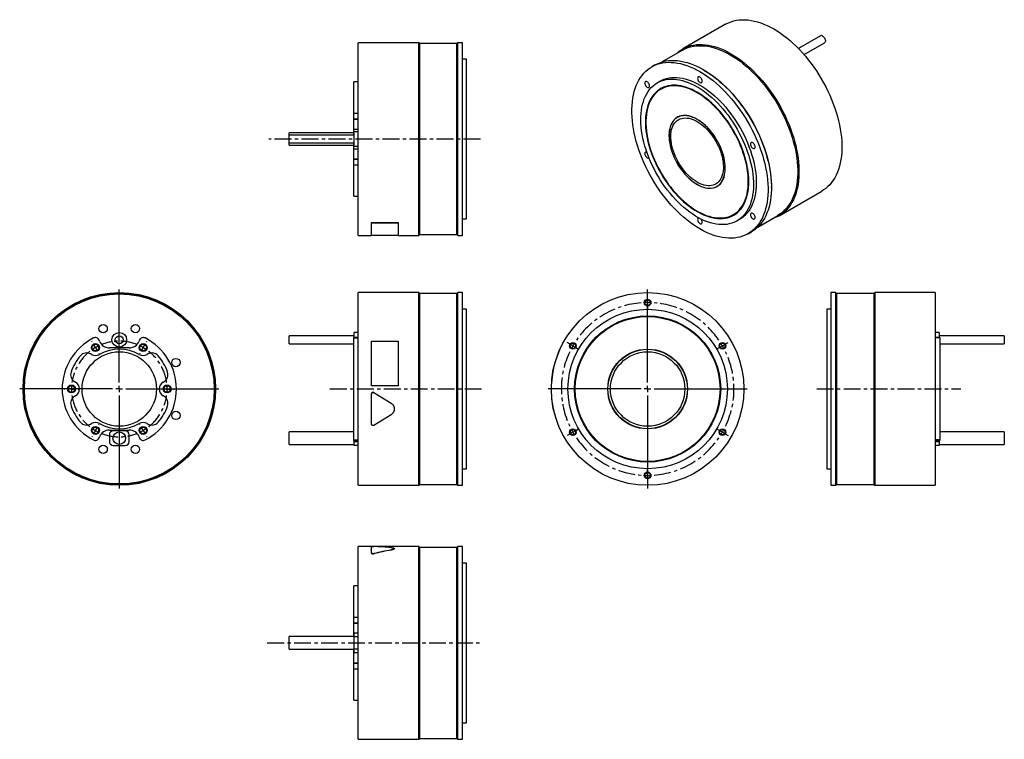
# Model space of a CAD drawing. Extents: x 51 to 792, y 20 to 562.
import ezdxf

# ---------------------------------------------------------------- set-up
doc = ezdxf.new("R2010")
doc.units = 0
doc.header["$MEASUREMENT"] = 0
doc.linetypes.add('CENTERX2', pattern=[20.32, 12.7, -2.54, 2.54, -2.54])
doc.layers.get('0').update_dxf_attribs({"linetype": 'CONTINUOUS'})

# ---------------------------------------------------------------- blocks, each defined once
blk = doc.blocks.new('SW_CENTERMARKSYMBOL_0')
at = {"color": 0, "linetype": 'Continuous'}
for p, q in [((0, 5), (0, 75)), ((-5, 0), (-75, 0)), ((0, 0), (-2.5, 0)), ((0, 0), (0, 2.5)), ((0, 0), (0, -2.5)), ((0, 0), (2.5, 0)), ((5, 0), (75, 0)), ((0, -5), (0, -75))]:
    blk.add_line(p, q, dxfattribs=at)
blk = doc.blocks.new('SW_CENTERMARKSYMBOL_2')
at = {"color": 6, "linetype": 'Continuous'}
for p, q in [((-2.5, 4.33), (-2.75, 4.76)), ((0, 0), (-1.25, 2.17)), ((0, 0), (1.25, -2.17)), ((36, 0), (34.75, -2.17)), ((36, 0), (37.25, 2.17)), ((38.5, 4.33), (38.75, 4.76)), ((2.5, -4.33), (2.75, -4.76)), ((33.5, -4.33), (33.25, -4.76)), ((-23, -31.18), (-23.5, -31.18)), ((-18, -31.18), (-20.5, -31.18)), ((-18, -31.18), (-15.5, -31.18)), ((-13, -31.18), (-12.5, -31.18)), ((49, -31.18), (48.5, -31.18)), ((54, -31.18), (51.5, -31.18)), ((54, -31.18), (56.5, -31.18)), ((59, -31.18), (59.5, -31.18)), ((2.5, -58.02), (2.75, -57.59)), ((33.5, -58.02), (33.25, -57.59)), ((-2.5, -66.68), (-2.75, -67.12)), ((0, -62.35), (-1.25, -64.52)), ((0, -62.35), (1.25, -60.19)), ((36, -62.35), (34.75, -60.19)), ((36, -62.35), (37.25, -64.52)), ((38.5, -66.68), (38.75, -67.12))]:
    blk.add_line(p, q, dxfattribs=at)
for start, end in [(120, 123.97887), (116.02113, 120), (60, 63.97887), (56.02113, 60), (176.02113, 180), (0, 3.97887), (180, 183.97887), (356.02113, 0), (236.02113, 240), (240, 243.97887), (296.02113, 300), (300, 303.97887)]:
    blk.add_arc((18, -31.18), 36, start, end, dxfattribs=at)
at = {"color": 6, "linetype": 'CENTERX2'}
for start, end in [(67.95775, 112.04225), (127.95775, 172.04225), (7.95775, 52.04225), (187.95775, 232.04225), (307.95775, 352.04225), (247.95775, 292.04225)]:
    blk.add_arc((18, -31.18), 36, start, end, dxfattribs=at)
blk = doc.blocks.new('SW_CENTERMARKSYMBOL_4')
at = {"color": 6, "linetype": 'Continuous'}
for p, q in [((0, 2.5), (0, 5)), ((0, 0), (0, 2.5)), ((0, 0), (0, -2.5)), ((0, -2.5), (0, -5)), ((-58.46, -31.25), (-60.62, -30)), ((-56.29, -32.5), (-58.46, -31.25)), ((-56.29, -32.5), (-54.13, -33.75)), ((-54.13, -33.75), (-51.96, -35)), ((54.13, -33.75), (51.96, -35)), ((56.29, -32.5), (54.13, -33.75)), ((56.29, -32.5), (58.46, -31.25)), ((58.46, -31.25), (60.62, -30)), ((-56.29, -97.5), (-54.13, -96.25)), ((-54.13, -96.25), (-51.96, -95)), ((54.13, -96.25), (51.96, -95)), ((56.29, -97.5), (54.13, -96.25)), ((-58.46, -98.75), (-60.62, -100)), ((-56.29, -97.5), (-58.46, -98.75)), ((56.29, -97.5), (58.46, -98.75)), ((58.46, -98.75), (60.62, -100)), ((0, -127.5), (0, -125)), ((0, -130), (0, -127.5)), ((0, -130), (0, -132.5)), ((0, -132.5), (0, -135))]:
    blk.add_line(p, q, dxfattribs=at)
for start, end in [(90, 92.20368), (87.79632, 90), (150, 152.20368), (147.79632, 150), (30, 32.20368), (27.79632, 30), (207.79632, 210), (330, 332.20368), (210, 212.20368), (327.79632, 330), (267.79632, 270), (270, 272.20368)]:
    blk.add_arc((0, -65), 65, start, end, dxfattribs=at)
at = {"color": 6, "linetype": 'CENTERX2'}
for start, end in [(94.40737, 145.59263), (34.40737, 85.59263), (154.40737, 205.59263), (334.40737, 25.59263), (214.40737, 265.59263), (274.40737, 325.59263)]:
    blk.add_arc((0, -65), 65, start, end, dxfattribs=at)
blk = doc.blocks.new('SW_CENTERMARKSYMBOL_5')
at = {"color": 0, "linetype": 'Continuous'}
for p, q in [((0, 5), (0, 75)), ((-5, 0), (-75, 0)), ((0, 0), (-2.5, 0)), ((0, 0), (0, 2.5)), ((0, 0), (0, -2.5)), ((0, 0), (2.5, 0)), ((5, 0), (75, 0)), ((0, -5), (0, -75))]:
    blk.add_line(p, q, dxfattribs=at)

msp = doc.modelspace()

# ---------------------------------------------------------------- linework, layer by layer
at = {"color": 7, "linetype": 'Continuous'}
for p, q in [((582.65, 558.24), (550.41, 539.62)), ((654.17, 549.49), (637.51, 539.87)), ((351.59, 544.33), (305.99, 544.33)), ((305.99, 471.83), (305.99, 544.33)), ((352.29, 543.63), (351.59, 544.33)), ((351.59, 471.83), (351.59, 544.33)), ((380.29, 543.63), (352.29, 543.63)), ((352.29, 471.83), (352.29, 543.63)), ((380.99, 544.33), (380.29, 543.63)), ((380.29, 471.83), (380.29, 543.63)), ((384.59, 544.33), (380.99, 544.33)), ((380.99, 471.83), (380.99, 544.33)), ((384.59, 471.83), (384.59, 544.33)), ((641.67, 535.34), (657.17, 544.29)), ((550.26, 538.73), (534.99, 529.92)), ((387.59, 531.83), (384.59, 531.83)), ((387.59, 471.83), (387.59, 531.83)), ((529.62, 527.62), (527.07, 526.15)), ((566.37, 523.74), (565.87, 524.03)), ((305.99, 514.83), (302.59, 514.83)), ((302.59, 491.22), (302.59, 514.83)), ((533.32, 515.33), (531.2, 514.1)), ((534.66, 509.75), (533.95, 509.34)), ((302.59, 491.22), (305.99, 491.22)), ((302.59, 487.09), (302.59, 491.22)), ((302.59, 487.09), (305.99, 487.09)), ((302.59, 486.71), (302.59, 487.09)), ((302.59, 486.71), (305.99, 486.71)), ((302.59, 479.32), (302.59, 486.71)), ((546.96, 488.44), (546.25, 488.03)), ((302.59, 476.58), (253.99, 476.58)), ((253.99, 474.83), (253.99, 476.58)), ((302.99, 474.83), (253.99, 474.83)), ((253.99, 471.83), (253.99, 474.83)), ((302.59, 479.32), (305.99, 479.32)), ((302.59, 474.83), (302.59, 479.32)), ((305.99, 477.33), (302.99, 477.33)), ((302.99, 471.83), (302.99, 477.33)), ((253.99, 468.83), (253.99, 471.83)), ((253.99, 468.83), (302.99, 468.83)), ((253.99, 467.08), (253.99, 468.83)), ((253.99, 467.08), (302.59, 467.08)), ((302.59, 464.33), (302.59, 468.83)), ((302.99, 466.33), (302.99, 471.83)), ((305.99, 399.33), (305.99, 471.83)), ((351.59, 399.33), (351.59, 471.83)), ((352.29, 400.03), (352.29, 471.83)), ((380.29, 400.03), (380.29, 471.83)), ((380.99, 399.33), (380.99, 471.83)), ((384.59, 399.33), (384.59, 471.83)), ((387.59, 411.83), (387.59, 471.83)), ((302.59, 464.33), (305.99, 464.33)), ((302.59, 456.94), (302.59, 464.33)), ((302.99, 466.33), (305.99, 466.33)), ((302.59, 456.94), (305.99, 456.94)), ((302.59, 456.56), (302.59, 456.94)), ((302.59, 456.56), (305.99, 456.56)), ((302.59, 452.44), (302.59, 456.56)), ((302.59, 452.44), (305.99, 452.44)), ((302.59, 428.83), (302.59, 452.44)), ((576.15, 436.25), (576.85, 436.65)), ((617.13, 435.24), (617.13, 435.81)), ((622.9, 414.05), (655.14, 432.66)), ((302.59, 428.83), (305.99, 428.83)), ((588.45, 414.94), (589.15, 415.35)), ((315.99, 408.9), (335.99, 408.9)), ((315.99, 408.9), (315.99, 408.81)), ((315.99, 408.81), (335.99, 408.81)), ((315.99, 399.27), (315.99, 408.81)), ((335.99, 408.9), (335.99, 408.81)), ((335.99, 408.81), (335.99, 399.27)), ((384.59, 411.83), (387.59, 411.83)), ((591.2, 410.18), (593.32, 411.4)), ((606.79, 405.55), (622.06, 414.37)), ((599.57, 400.58), (602.11, 402.05)), ((305.99, 399.33), (315.99, 399.33)), ((335.99, 399.27), (315.99, 399.27)), ((335.99, 399.33), (351.59, 399.33)), ((351.59, 399.33), (352.29, 400.03)), ((352.29, 400.03), (380.29, 400.03)), ((380.29, 400.03), (380.99, 399.33)), ((380.99, 399.33), (384.59, 399.33)), ((351.59, 356.2), (305.99, 356.2)), ((305.99, 211.2), (305.99, 356.2)), ((352.29, 355.5), (351.59, 356.2)), ((351.59, 211.2), (351.59, 356.2)), ((380.99, 356.2), (380.29, 355.5)), ((384.59, 356.2), (380.99, 356.2)), ((380.99, 211.2), (380.99, 356.2)), ((384.59, 211.2), (384.59, 356.2)), ((665.49, 356.2), (661.89, 356.2)), ((661.89, 356.2), (661.89, 211.2)), ((666.19, 355.5), (665.49, 356.2)), ((665.49, 356.2), (665.49, 211.2)), ((694.89, 356.2), (694.19, 355.5)), ((740.49, 356.2), (694.89, 356.2)), ((694.89, 356.2), (694.89, 211.2)), ((740.49, 356.2), (740.49, 211.2)), ((380.29, 355.5), (352.29, 355.5)), ((352.29, 211.9), (352.29, 355.5)), ((380.29, 211.9), (380.29, 355.5)), ((694.19, 355.5), (666.19, 355.5)), ((666.19, 355.5), (666.19, 211.9)), ((694.19, 355.5), (694.19, 211.9)), ((387.59, 343.7), (384.59, 343.7)), ((387.59, 223.7), (387.59, 343.7)), ((661.89, 343.7), (658.89, 343.7)), ((658.89, 343.7), (658.89, 223.7)), ((111.22, 319.64), (110.85, 320.55)), ((141.37, 320.55), (141, 319.64)), ((189.04, 319.7), (189.13, 319.75)), ((302.99, 323.7), (253.99, 323.7)), ((253.99, 317.7), (253.99, 323.7)), ((305.99, 322.4), (302.59, 322.4)), ((302.59, 322.08), (302.59, 322.4)), ((302.59, 322.08), (305.99, 322.08)), ((302.59, 245.32), (302.59, 322.08)), ((305.99, 326.2), (302.99, 326.2)), ((302.99, 322.4), (302.99, 326.2)), ((315.99, 286.2), (315.99, 319.75)), ((315.99, 319.75), (335.99, 319.75)), ((335.99, 319.75), (335.99, 286.2)), ((461.01, 319.7), (460.92, 319.75)), ((743.49, 326.2), (740.49, 326.2)), ((743.89, 322.4), (740.49, 322.4)), ((743.89, 322.08), (740.49, 322.08)), ((743.49, 326.2), (743.49, 322.4)), ((792.49, 323.7), (743.49, 323.7)), ((743.89, 322.4), (743.89, 322.08)), ((743.89, 322.08), (743.89, 245.32)), ((792.49, 323.7), (792.49, 317.7)), ((133.61, 314.7), (118.62, 314.7)), ((253.99, 317.7), (302.59, 317.7)), ((743.89, 317.7), (792.49, 317.7)), ((105.11, 309.68), (104.45, 310.06)), ((147.77, 310.06), (147.11, 309.68)), ((92.45, 289.28), (93.11, 288.89)), ((159.11, 288.89), (159.77, 289.28)), ((198.57, 286.2), (198.67, 286.2)), ((335.99, 286.2), (315.99, 286.2)), ((335.99, 286.2), (315.99, 286.2)), ((315.99, 286.2), (315.99, 286.2)), ((335.99, 286.2), (335.99, 286.2)), ((451.48, 286.2), (451.38, 286.2)), ((93.11, 278.5), (92.45, 278.12)), ((159.77, 278.12), (159.11, 278.5)), ((198.52, 280), (198.62, 279.99)), ((198.67, 281.19), (198.57, 281.2)), ((315.99, 280), (315.99, 279.99)), ((315.99, 257.36), (315.99, 279.99)), ((317.82, 281.02), (330.77, 273.02)), ((317.82, 281.02), (317.82, 281.02)), ((317.82, 281.02), (330.77, 273.04)), ((451.48, 281.2), (451.38, 281.19)), ((451.49, 281.02), (451.39, 281.02)), ((330.77, 273.04), (330.77, 273.02)), ((333.19, 268.68), (333.19, 268.7)), ((452.23, 273.04), (452.13, 273.02)), ((330.77, 264.33), (317.82, 256.34)), ((454.07, 264.36), (453.97, 264.33)), ((104.45, 257.33), (105.11, 257.72)), ((118.62, 252.7), (133.61, 252.7)), ((130.61, 252.2), (121.61, 252.2)), ((147.11, 257.72), (147.77, 257.33)), ((193.67, 257.4), (193.77, 257.36)), ((110.85, 246.85), (111.22, 247.76)), ((118.61, 249.2), (118.61, 244.2)), ((133.61, 244.2), (133.61, 249.2)), ((141, 247.76), (141.37, 246.85)), ((302.59, 251.45), (253.99, 251.45)), ((253.99, 241.95), (253.99, 251.45)), ((302.59, 245.32), (305.99, 245.32)), ((302.59, 244.99), (302.59, 245.32)), ((302.59, 244.99), (305.99, 244.99)), ((302.99, 244.2), (302.99, 244.99)), ((743.89, 245.32), (740.49, 245.32)), ((740.49, 244.99), (743.89, 244.99)), ((743.49, 244.99), (743.49, 244.2)), ((792.49, 251.45), (743.89, 251.45)), ((743.89, 245.32), (743.89, 244.99)), ((792.49, 251.45), (792.49, 241.95)), ((121.61, 241.2), (130.61, 241.2)), ((253.99, 241.95), (302.99, 241.95)), ((302.99, 244.2), (305.99, 244.2)), ((302.99, 241.2), (302.99, 244.2)), ((305.99, 241.2), (302.99, 241.2)), ((740.49, 244.2), (743.49, 244.2)), ((743.49, 241.2), (740.49, 241.2)), ((743.49, 244.2), (743.49, 241.2)), ((743.49, 241.95), (792.49, 241.95)), ((384.59, 223.7), (387.59, 223.7)), ((658.89, 223.7), (661.89, 223.7)), ((305.99, 211.2), (351.59, 211.2)), ((351.59, 211.2), (352.29, 211.9)), ((352.29, 211.9), (380.29, 211.9)), ((380.29, 211.9), (380.99, 211.2)), ((380.99, 211.2), (384.59, 211.2)), ((661.89, 211.2), (665.49, 211.2)), ((665.49, 211.2), (666.19, 211.9)), ((666.19, 211.9), (694.19, 211.9)), ((694.19, 211.9), (694.89, 211.2)), ((694.89, 211.2), (740.49, 211.2)), ((315.99, 165.06), (305.99, 165.06)), ((305.99, 20.07), (305.99, 165.06)), ((335.99, 165.12), (315.99, 165.12)), ((315.99, 160.22), (315.99, 165.07)), ((351.59, 165.06), (319.65, 165.06)), ((333.19, 163.5), (333.19, 163.59)), ((335.99, 165.06), (335.99, 165.12)), ((352.29, 164.37), (351.59, 165.06)), ((351.59, 20.07), (351.59, 165.06)), ((380.29, 164.37), (352.29, 164.37)), ((352.29, 20.76), (352.29, 164.37)), ((380.99, 165.06), (380.29, 164.37)), ((380.29, 20.76), (380.29, 164.37)), ((384.59, 165.06), (380.99, 165.06)), ((380.99, 20.07), (380.99, 165.06)), ((384.59, 20.07), (384.59, 165.06)), ((315.99, 160.13), (315.99, 160.22)), ((317.82, 159.72), (317.82, 159.81)), ((330.77, 162.44), (330.77, 162.53)), ((387.59, 152.56), (384.59, 152.56)), ((387.59, 32.57), (387.59, 152.56)), ((305.99, 135.57), (302.59, 135.57)), ((302.59, 111.95), (302.59, 135.57)), ((302.59, 111.95), (305.99, 111.95)), ((302.59, 107.83), (302.59, 111.95)), ((302.59, 107.83), (305.99, 107.83)), ((302.59, 107.45), (302.59, 107.83)), ((302.59, 107.45), (305.99, 107.45)), ((302.59, 100.06), (302.59, 107.45)), ((302.99, 97.32), (253.99, 97.32)), ((253.99, 87.82), (253.99, 97.32)), ((302.59, 97.32), (302.59, 100.06)), ((302.99, 100.07), (305.99, 100.07)), ((302.99, 97.07), (302.99, 100.07)), ((305.99, 97.07), (302.99, 97.07)), ((302.99, 88.07), (302.99, 97.07)), ((253.99, 87.82), (302.99, 87.82)), ((302.59, 85.07), (302.59, 87.82)), ((302.59, 77.68), (302.59, 85.07)), ((302.99, 88.07), (305.99, 88.07)), ((302.99, 85.07), (302.99, 88.07)), ((305.99, 85.07), (302.99, 85.07)), ((302.59, 77.68), (305.99, 77.68)), ((302.59, 77.3), (302.59, 77.68)), ((302.59, 77.3), (305.99, 77.3)), ((302.59, 73.18), (302.59, 77.3)), ((302.59, 73.18), (305.99, 73.18)), ((302.59, 49.56), (302.59, 73.18)), ((302.59, 49.56), (305.99, 49.56)), ((384.59, 32.57), (387.59, 32.57)), ((305.99, 20.07), (351.59, 20.07)), ((351.59, 20.07), (352.29, 20.76)), ((352.29, 20.76), (380.29, 20.76)), ((380.29, 20.76), (380.99, 20.07)), ((380.99, 20.07), (384.59, 20.07))]:
    msp.add_line(p, q, dxfattribs=at)
at = {"color": 6, "linetype": 'CENTERX2'}
for p, q in [((398.01, 471.83), (238.81, 471.83)), ((284.64, 283.7), (398.89, 283.7)), ((651.22, 283.7), (759.64, 283.7)), ((237.43, 92.57), (399.17, 92.57))]:
    msp.add_line(p, q, dxfattribs=at)
at = {"color": 8, "linetype": 'Continuous'}
for p, q in [((302.59, 100.06), (302.99, 100.06)), ((302.59, 85.07), (302.99, 85.07))]:
    msp.add_line(p, q, dxfattribs=at)
at = {"color": 7, "linetype": 'Continuous'}
for points in [[(582.65, 558.24), (583.09, 558.48), (584.9, 559.39), (586.8, 560.14), (588.76, 560.74), (590.8, 561.19), (592.91, 561.48), (595.07, 561.62), (597.29, 561.61), (599.57, 561.44), (601.88, 561.12), (604.24, 560.64), (606.63, 560.01), (609.05, 559.23), (611.49, 558.3), (613.95, 557.23), (616.42, 556.01), (618.9, 554.65)], [(618.9, 554.65), (621.37, 553.15), (623.85, 551.52), (626.3, 549.75), (628.75, 547.86), (631.17, 545.85), (633.56, 543.71), (635.91, 541.47), (638.23, 539.12), (640.5, 536.66), (642.72, 534.11), (644.89, 531.47), (646.99, 528.75), (649.03, 525.95), (651, 523.07), (652.89, 520.14), (654.71, 517.14), (656.44, 514.09), (658.08, 511), (659.63, 507.88), (661.09, 504.72), (662.45, 501.55), (663.7, 498.35), (664.85, 495.16), (665.9, 491.96), (666.83, 488.77), (667.65, 485.6), (668.36, 482.45), (668.96, 479.33), (669.43, 476.24), (669.79, 473.21), (670.03, 470.22), (670.15, 467.29), (670.15, 464.43), (670.03, 461.64), (669.79, 458.93), (669.43, 456.31), (668.96, 453.78), (668.36, 451.34), (667.65, 449.01), (666.83, 446.79), (665.9, 444.68), (664.85, 442.68), (663.7, 440.81), (662.45, 439.07), (661.09, 437.46), (659.63, 435.99), (658.08, 434.66), (656.44, 433.46), (655.14, 432.66)], [(655.67, 549.34), (656.17, 548.97), (656.65, 548.49), (657.07, 547.91), (657.41, 547.27), (657.65, 546.61), (657.77, 545.97), (657.77, 545.38), (657.65, 544.87), (657.41, 544.49), (657.17, 544.29)], [(545.73, 536.12), (545.92, 536.29), (547.47, 537.63), (549.11, 538.82), (550.84, 539.87), (552.66, 540.77), (554.55, 541.52), (556.52, 542.12), (558.56, 542.57), (560.66, 542.87), (562.83, 543.01), (565.05, 542.99), (567.32, 542.82), (569.64, 542.5), (571.99, 542.03), (574.39, 541.4), (576.8, 540.62), (579.25, 539.69), (581.71, 538.61), (584.18, 537.4), (586.65, 536.03)], [(550.26, 538.73), (550.7, 538.98), (552.49, 539.87), (554.37, 540.61), (556.32, 541.21), (558.34, 541.65), (560.42, 541.94), (562.56, 542.08), (564.76, 542.07), (567.01, 541.9), (569.31, 541.58), (571.64, 541.11), (574.01, 540.49), (576.4, 539.72), (578.82, 538.8), (581.26, 537.73), (583.71, 536.52), (586.16, 535.18)], [(586.16, 535.18), (588.61, 533.69), (591.06, 532.07), (593.49, 530.33), (595.91, 528.45), (598.31, 526.46), (600.68, 524.35), (603.01, 522.13), (605.3, 519.8), (607.55, 517.37), (609.75, 514.84), (611.9, 512.23), (613.98, 509.53), (616, 506.75), (617.95, 503.91), (619.83, 501), (621.62, 498.03), (623.34, 495.01), (624.96, 491.95), (626.5, 488.86), (627.94, 485.73), (629.29, 482.59), (630.53, 479.43), (631.67, 476.26), (632.7, 473.09), (633.63, 469.93), (634.44, 466.79), (635.15, 463.67), (635.73, 460.58), (636.2, 457.53), (636.56, 454.52), (636.8, 451.56), (636.91, 448.67), (636.91, 445.83), (636.8, 443.07), (636.56, 440.39), (636.2, 437.79), (635.73, 435.28), (635.15, 432.87), (634.44, 430.56), (633.63, 428.36), (632.7, 426.27), (631.67, 424.29), (630.53, 422.44), (629.29, 420.72), (627.94, 419.12), (626.5, 417.66), (624.96, 416.34), (623.34, 415.16), (622.06, 414.37)], [(586.65, 536.03), (589.13, 534.54), (591.6, 532.9), (594.06, 531.14), (596.5, 529.25), (598.92, 527.23), (601.31, 525.1), (603.67, 522.86), (605.99, 520.5), (608.26, 518.05), (610.48, 515.5), (612.64, 512.86), (614.75, 510.14), (616.79, 507.33), (618.76, 504.46), (620.65, 501.52), (622.46, 498.53), (624.19, 495.48), (625.84, 492.39), (627.39, 489.26), (628.84, 486.11), (630.2, 482.93), (631.46, 479.74), (632.61, 476.54), (633.65, 473.35), (634.59, 470.16), (635.41, 466.98), (636.12, 463.83), (636.71, 460.71), (637.19, 457.63), (637.55, 454.59), (637.78, 451.61), (637.9, 448.68), (637.9, 445.82), (637.78, 443.03), (637.55, 440.32), (637.19, 437.7), (636.71, 435.16), (636.12, 432.73), (635.41, 430.4), (634.59, 428.17), (633.65, 426.06), (632.61, 424.07), (631.46, 422.2), (630.2, 420.46), (628.84, 418.85), (627.39, 417.38), (625.84, 416.04), (624.19, 414.85), (622.46, 413.8), (620.65, 412.9), (618.76, 412.15), (617.53, 411.75)], [(563.32, 522.56), (565.8, 521.06), (568.27, 519.43), (570.73, 517.67), (573.17, 515.77), (575.59, 513.76), (577.98, 511.63), (580.33, 509.39), (582.65, 507.03), (584.92, 504.58), (587.14, 502.03), (589.31, 499.39), (591.41, 496.66), (593.45, 493.86), (595.42, 490.99), (597.31, 488.05), (599.13, 485.06), (600.86, 482.01), (602.5, 478.92), (604.05, 475.79), (605.51, 472.64), (606.87, 469.46), (608.12, 466.27), (609.27, 463.07), (610.32, 459.87), (611.25, 456.69), (612.08, 453.51), (612.78, 450.36), (613.38, 447.24), (613.85, 444.16), (614.21, 441.12), (614.45, 438.14), (614.57, 435.21), (614.57, 432.35), (614.45, 429.56), (614.21, 426.85), (613.85, 424.23), (613.38, 421.69), (612.78, 419.26), (612.08, 416.92), (611.25, 414.7), (610.32, 412.59), (609.27, 410.6), (608.12, 408.73), (606.87, 406.99), (605.51, 405.38), (604.05, 403.91), (602.5, 402.57), (600.86, 401.38), (599.13, 400.33), (597.31, 399.43), (595.42, 398.68), (593.45, 398.08), (591.41, 397.63), (589.31, 397.33), (587.14, 397.19), (584.92, 397.21), (582.65, 397.38), (580.33, 397.7), (577.98, 398.17), (575.59, 398.8), (573.17, 399.58), (570.73, 400.51), (568.27, 401.59), (565.8, 402.8), (563.32, 404.17), (560.84, 405.66), (558.37, 407.3), (555.91, 409.06), (553.47, 410.95), (551.05, 412.97), (548.66, 415.1), (546.3, 417.34), (543.99, 419.7), (541.72, 422.15), (539.49, 424.7), (537.33, 427.34), (535.23, 430.06), (533.19, 432.87), (531.22, 435.74), (529.32, 438.68), (527.51, 441.67), (525.78, 444.72), (524.14, 447.81), (522.58, 450.94), (521.13, 454.09), (519.77, 457.27), (518.51, 460.46), (517.36, 463.66), (516.32, 466.85), (515.39, 470.04), (514.56, 473.22), (513.85, 476.37), (513.26, 479.49), (512.79, 482.57), (512.43, 485.61), (512.19, 488.59), (512.07, 491.52), (512.07, 494.38), (512.19, 497.17), (512.43, 499.88), (512.79, 502.5), (513.26, 505.04), (513.85, 507.47), (514.56, 509.8), (515.39, 512.03), (516.32, 514.14), (517.36, 516.13), (518.51, 518), (519.77, 519.74), (521.13, 521.35), (522.58, 522.82), (524.14, 524.16), (525.78, 525.35), (527.51, 526.4), (529.32, 527.3), (531.22, 528.05), (533.19, 528.65), (535.23, 529.1), (537.33, 529.4), (539.49, 529.54), (541.72, 529.52), (543.99, 529.35), (546.3, 529.03), (548.66, 528.55), (551.05, 527.93), (553.47, 527.15), (555.91, 526.22), (558.37, 525.14), (560.84, 523.92), (563.32, 522.56)], [(529.62, 527.62), (530.06, 527.87), (531.87, 528.77), (533.76, 529.52), (535.73, 530.12), (537.77, 530.57), (539.88, 530.87), (542.04, 531.01), (544.26, 530.99), (546.53, 530.82), (548.85, 530.5), (551.21, 530.02), (553.6, 529.4), (556.02, 528.62), (558.46, 527.69), (560.92, 526.61), (563.39, 525.39), (565.86, 524.03)], [(565.86, 524.03), (568.34, 522.53), (570.81, 520.9), (573.27, 519.14), (575.71, 517.24), (578.13, 515.23), (580.52, 513.1), (582.88, 510.85), (585.2, 508.5), (587.47, 506.05), (589.69, 503.5), (591.85, 500.86), (593.96, 498.13), (596, 495.33), (597.97, 492.46), (599.86, 489.52), (601.67, 486.52), (603.4, 483.48), (605.05, 480.39), (606.6, 477.26), (608.06, 474.11), (609.41, 470.93), (610.67, 467.74), (611.82, 464.54), (612.86, 461.34), (613.8, 458.15), (614.62, 454.98), (615.33, 451.83), (615.92, 448.71), (616.4, 445.63), (616.76, 442.59), (617, 439.61), (617.11, 436.68), (617.11, 433.82), (617, 431.03), (616.76, 428.32), (616.4, 425.7), (615.92, 423.16), (615.33, 420.73), (614.62, 418.39), (613.8, 416.17), (612.86, 414.06), (611.82, 412.07), (610.67, 410.2), (609.41, 408.46), (608.06, 406.85), (606.6, 405.38), (605.05, 404.04), (603.4, 402.85), (602.11, 402.05)], [(566.36, 523.75), (568.81, 522.26), (571.26, 520.65), (573.7, 518.9), (576.11, 517.02), (578.51, 515.03), (580.88, 512.92), (583.21, 510.7), (585.5, 508.37), (587.75, 505.94), (589.95, 503.41), (592.1, 500.8), (594.18, 498.1), (596.2, 495.32), (598.15, 492.48), (600.03, 489.57), (601.82, 486.6), (603.54, 483.58), (605.16, 480.52), (606.7, 477.43), (608.14, 474.3), (609.49, 471.16), (610.73, 468), (611.87, 464.83), (612.91, 461.66), (613.83, 458.51), (614.65, 455.36), (615.35, 452.24), (615.93, 449.15), (616.41, 446.1), (616.76, 443.09), (617, 440.13), (617.12, 437.24), (617.13, 435.81)], [(561.2, 511.13), (563.44, 509.77), (565.67, 508.28), (567.89, 506.66), (570.09, 504.91), (572.27, 503.04), (574.41, 501.06), (576.52, 498.98), (578.59, 496.79), (580.61, 494.5), (582.57, 492.12), (584.48, 489.66), (586.32, 487.12), (588.09, 484.52), (589.78, 481.85), (591.4, 479.12), (592.93, 476.35), (594.37, 473.54), (595.72, 470.69), (596.97, 467.83), (598.13, 464.94), (599.18, 462.05), (600.12, 459.16), (600.96, 456.28), (601.68, 453.41), (602.3, 450.57), (602.8, 447.76), (603.18, 444.99), (603.44, 442.27), (603.59, 439.61), (603.62, 437), (603.53, 434.47), (603.33, 432.01), (603, 429.64), (602.56, 427.36), (602, 425.18), (601.33, 423.09), (600.55, 421.12), (599.66, 419.26), (598.66, 417.52), (597.56, 415.91), (596.36, 414.42), (595.05, 413.07), (593.66, 411.85), (592.17, 410.78), (590.6, 409.85), (588.94, 409.06), (587.21, 408.42), (585.4, 407.93), (583.53, 407.59), (581.6, 407.41), (579.61, 407.37), (577.56, 407.49), (575.47, 407.76), (573.35, 408.19), (571.18, 408.76), (568.99, 409.48), (566.78, 410.35), (564.55, 411.36), (562.32, 412.52), (560.08, 413.81), (557.84, 415.24), (555.61, 416.8), (553.4, 418.48), (551.21, 420.29), (549.05, 422.21), (546.92, 424.25), (544.83, 426.39), (542.79, 428.63), (540.8, 430.96), (538.86, 433.38), (536.99, 435.88), (535.19, 438.45), (533.45, 441.09), (531.8, 443.79), (530.22, 446.54), (528.74, 449.33), (527.34, 452.16), (526.04, 455.02), (524.83, 457.89), (523.73, 460.78), (522.73, 463.67), (521.84, 466.56), (521.06, 469.44), (520.39, 472.29), (519.84, 475.12), (519.39, 477.91), (519.07, 480.65), (518.86, 483.35), (518.78, 485.98), (518.8, 488.55), (518.95, 491.05), (519.22, 493.46), (519.6, 495.79), (520.1, 498.02), (520.71, 500.16), (521.44, 502.19), (522.27, 504.1), (523.22, 505.9), (524.27, 507.58), (525.42, 509.13), (526.68, 510.55), (528.03, 511.84), (529.47, 512.98), (531, 513.99), (532.62, 514.85), (534.31, 515.56), (536.08, 516.12), (537.92, 516.54), (539.82, 516.8), (541.79, 516.91), (543.81, 516.87), (545.87, 516.67), (547.98, 516.32), (550.13, 515.83), (552.3, 515.18), (554.51, 514.38), (556.73, 513.44), (558.96, 512.36), (561.2, 511.13)], [(524.4, 514.14), (523.97, 514.59), (523.51, 514.92), (523.06, 515.12), (522.63, 515.16), (522.26, 515.05), (521.98, 514.79), (521.81, 514.39), (521.75, 513.9), (521.81, 513.34), (521.98, 512.74), (522.26, 512.16), (522.63, 511.62), (523.06, 511.17), (523.51, 510.84), (523.97, 510.64), (524.4, 510.6), (524.76, 510.72), (525.05, 510.98), (525.22, 511.37), (525.28, 511.86), (525.22, 512.42), (525.05, 513.02), (524.76, 513.6), (524.4, 514.14)], [(600.09, 439.69), (600.03, 442.22), (599.85, 444.81), (599.55, 447.46), (599.13, 450.15), (598.6, 452.88), (597.94, 455.63), (597.18, 458.41), (596.3, 461.2), (595.32, 463.99), (594.23, 466.78), (593.04, 469.55), (591.75, 472.29), (590.36, 475.01), (588.89, 477.69), (587.33, 480.32), (585.69, 482.89), (583.97, 485.4), (582.18, 487.84), (580.33, 490.19), (578.42, 492.47), (576.45, 494.64), (574.44, 496.72), (572.39, 498.69), (570.3, 500.55), (568.19, 502.28), (566.05, 503.9), (563.9, 505.38), (561.74, 506.73), (559.58, 507.95), (557.42, 509.02), (555.27, 509.95), (553.15, 510.72), (551.05, 511.35), (548.97, 511.83), (546.94, 512.15), (544.95, 512.32), (543.01, 512.34), (541.13, 512.19), (539.31, 511.9), (537.56, 511.45), (535.88, 510.85), (534.28, 510.09), (532.76, 509.19), (531.33, 508.14), (529.99, 506.96), (528.75, 505.63), (527.61, 504.17), (526.57, 502.57), (525.64, 500.86), (524.82, 499.02), (524.11, 497.07), (523.52, 495.01), (523.04, 492.85), (522.68, 490.6), (522.44, 488.25), (522.32, 485.83), (522.32, 483.33), (522.44, 480.77), (522.68, 478.15), (523.04, 475.48), (523.52, 472.77), (524.11, 470.03), (524.82, 467.26), (525.64, 464.48), (526.57, 461.69), (527.61, 458.9), (528.75, 456.12), (529.99, 453.36), (531.33, 450.62), (532.76, 447.92), (534.28, 445.27), (535.88, 442.67), (537.56, 440.13), (539.31, 437.65), (541.13, 435.25), (543.01, 432.94), (544.95, 430.71), (546.94, 428.59), (548.97, 426.56), (551.05, 424.65), (553.15, 422.85), (555.27, 421.17), (557.42, 419.62), (559.58, 418.21), (561.74, 416.92), (563.9, 415.78), (566.05, 414.78), (568.19, 413.93), (570.3, 413.22), (572.39, 412.67), (574.44, 412.27), (576.45, 412.02), (578.42, 411.93), (580.33, 412), (582.18, 412.21), (583.97, 412.59), (585.69, 413.11), (587.33, 413.79), (588.89, 414.62), (590.36, 415.59), (591.75, 416.71), (593.04, 417.97), (594.23, 419.37), (595.32, 420.89), (596.3, 422.55), (597.18, 424.33), (597.94, 426.22), (598.6, 428.23), (599.13, 430.34), (599.55, 432.54), (599.85, 434.84), (600.03, 437.23), (600.09, 439.69)], [(599.74, 439.89), (599.68, 442.4), (599.5, 444.97), (599.2, 447.59), (598.79, 450.26), (598.26, 452.96), (597.61, 455.69), (596.85, 458.44), (595.98, 461.21), (595.01, 463.97), (593.93, 466.73), (592.75, 469.48), (591.47, 472.2), (590.1, 474.89), (588.64, 477.55), (587.09, 480.15), (585.46, 482.7), (583.76, 485.19), (581.99, 487.6), (580.16, 489.94), (578.26, 492.19), (576.32, 494.35), (574.32, 496.4), (572.29, 498.36), (570.22, 500.2), (568.12, 501.92), (566.01, 503.52), (563.87, 504.99), (561.73, 506.33), (559.59, 507.53), (557.45, 508.59), (555.33, 509.51), (553.22, 510.28), (551.14, 510.91), (549.09, 511.38), (547.07, 511.7), (545.1, 511.87), (543.18, 511.88), (541.31, 511.74), (539.51, 511.45), (537.77, 511), (536.11, 510.4), (534.52, 509.66), (533.02, 508.76), (531.6, 507.73), (530.27, 506.55), (529.04, 505.23), (527.91, 503.78), (526.89, 502.21), (525.96, 500.51), (525.15, 498.69), (524.45, 496.75), (523.86, 494.71), (523.39, 492.57), (523.03, 490.34), (522.79, 488.02), (522.68, 485.62), (522.68, 483.14), (522.79, 480.6), (523.03, 478.01), (523.39, 475.36), (523.86, 472.68), (524.45, 469.96), (525.15, 467.21), (525.96, 464.46), (526.89, 461.69), (527.91, 458.93), (529.04, 456.17), (530.27, 453.44), (531.6, 450.73), (533.02, 448.05), (534.52, 445.42), (536.11, 442.84), (537.77, 440.33), (539.51, 437.87), (541.31, 435.5), (543.18, 433.2), (545.1, 431), (547.07, 428.89), (549.09, 426.89), (551.14, 424.99), (553.22, 423.21), (555.33, 421.55), (557.45, 420.01), (559.59, 418.6), (561.73, 417.33), (563.87, 416.2), (566.01, 415.21), (568.12, 414.36), (570.22, 413.67), (572.29, 413.12), (574.32, 412.72), (576.32, 412.48), (578.26, 412.39), (580.16, 412.45), (581.99, 412.67), (583.76, 413.04), (585.46, 413.56), (587.09, 414.23), (588.64, 415.05), (590.1, 416.02), (591.47, 417.13), (592.75, 418.37), (593.93, 419.76), (595.01, 421.27), (595.98, 422.91), (596.85, 424.67), (597.61, 426.55), (598.26, 428.53), (598.79, 430.62), (599.2, 432.81), (599.5, 435.09), (599.68, 437.45), (599.74, 439.89)], [(533.32, 515.33), (534.74, 516.07), (536.43, 516.78), (538.2, 517.35), (540.04, 517.76), (541.94, 518.02), (543.91, 518.13), (545.93, 518.09), (547.99, 517.9), (550.1, 517.55), (552.25, 517.05), (554.43, 516.4), (556.63, 515.61), (558.85, 514.67), (561.08, 513.58), (563.32, 512.36)], [(565.09, 515.42), (565.03, 515.98), (564.85, 516.58), (564.57, 517.16), (564.2, 517.7), (563.78, 518.15), (563.32, 518.48), (562.86, 518.68), (562.44, 518.72), (562.07, 518.6), (561.79, 518.34), (561.61, 517.95), (561.55, 517.46), (561.61, 516.9), (561.79, 516.3), (562.07, 515.72), (562.44, 515.18), (562.86, 514.73), (563.32, 514.4), (563.78, 514.2), (564.2, 514.16), (564.57, 514.27), (564.85, 514.54), (565.03, 514.93), (565.09, 515.42)], [(563.32, 512.36), (565.56, 511), (567.79, 509.5), (570.01, 507.88), (572.21, 506.13), (574.39, 504.27), (576.54, 502.29), (578.65, 500.2), (580.71, 498.01), (582.73, 495.72), (584.69, 493.35), (586.6, 490.88), (588.44, 488.35), (590.21, 485.74), (591.9, 483.07), (593.52, 480.35), (595.05, 477.57), (596.49, 474.76), (597.84, 471.92), (599.09, 469.05), (600.25, 466.17), (601.3, 463.28), (602.24, 460.39), (603.08, 457.51), (603.81, 454.64), (604.42, 451.8), (604.92, 448.99), (605.3, 446.22), (605.56, 443.5), (605.71, 440.83), (605.74, 438.23), (605.65, 435.69), (605.45, 433.24), (605.12, 430.87), (604.68, 428.58), (604.13, 426.4), (603.46, 424.32), (602.67, 422.35), (601.78, 420.49), (600.79, 418.75), (599.68, 417.13), (598.48, 415.65), (597.18, 414.29), (595.78, 413.08), (594.29, 412), (593.32, 411.4)], [(582.41, 449.89), (582.35, 451.76), (582.17, 453.68), (581.88, 455.65), (581.47, 457.66), (580.94, 459.69), (580.31, 461.74), (579.57, 463.78), (578.72, 465.82), (577.78, 467.84), (576.75, 469.82), (575.63, 471.77), (574.42, 473.66), (573.15, 475.48), (571.8, 477.23), (570.4, 478.9), (568.95, 480.47), (567.45, 481.94), (565.92, 483.3), (564.36, 484.54), (562.78, 485.65), (561.2, 486.64), (559.61, 487.48), (558.04, 488.19), (556.48, 488.75), (554.95, 489.16), (553.45, 489.42), (551.99, 489.52), (550.59, 489.48), (549.25, 489.28), (547.97, 488.93), (546.77, 488.43), (545.65, 487.78), (544.61, 486.99), (543.67, 486.06), (542.83, 484.99), (542.09, 483.8), (541.45, 482.49), (540.93, 481.06), (540.52, 479.53), (540.22, 477.9), (540.04, 476.18), (539.98, 474.39), (540.04, 472.52), (540.22, 470.6), (540.52, 468.63), (540.93, 466.62), (541.45, 464.59), (542.09, 462.54), (542.83, 460.5), (543.67, 458.46), (544.61, 456.44), (545.65, 454.46), (546.77, 452.51), (547.97, 450.62), (549.25, 448.8), (550.59, 447.05), (551.99, 445.38), (553.45, 443.81), (554.95, 442.34), (556.48, 440.98), (558.04, 439.74), (559.61, 438.63), (561.2, 437.64), (562.78, 436.8), (564.36, 436.09), (565.92, 435.53), (567.45, 435.12), (568.95, 434.86), (570.4, 434.76), (571.8, 434.8), (573.15, 435), (574.42, 435.35), (575.63, 435.85), (576.75, 436.5), (577.78, 437.29), (578.72, 438.22), (579.57, 439.29), (580.31, 440.48), (580.94, 441.79), (581.47, 443.22), (581.88, 444.75), (582.17, 446.38), (582.35, 448.1), (582.41, 449.89)], [(582.34, 449.93), (582.28, 451.79), (582.1, 453.71), (581.81, 455.67), (581.4, 457.67), (580.88, 459.7), (580.25, 461.74), (579.51, 463.78), (578.67, 465.81), (577.73, 467.82), (576.7, 469.8), (575.58, 471.74), (574.38, 473.62), (573.11, 475.44), (571.77, 477.18), (570.37, 478.84), (568.92, 480.41), (567.43, 481.87), (565.9, 483.23), (564.35, 484.46), (562.78, 485.57), (561.2, 486.55), (559.62, 487.4), (558.05, 488.1), (556.49, 488.66), (554.97, 489.07), (553.47, 489.33), (552.02, 489.43), (550.63, 489.39), (549.29, 489.19), (548.02, 488.84), (546.82, 488.34), (545.7, 487.69), (544.67, 486.9), (543.73, 485.98), (542.89, 484.92), (542.15, 483.73), (541.52, 482.42), (540.99, 481), (540.59, 479.47), (540.29, 477.85), (540.11, 476.14), (540.06, 474.35), (540.11, 472.49), (540.29, 470.57), (540.59, 468.61), (540.99, 466.61), (541.52, 464.58), (542.15, 462.54), (542.89, 460.5), (543.73, 458.47), (544.67, 456.46), (545.7, 454.48), (546.82, 452.54), (548.02, 450.66), (549.29, 448.84), (550.63, 447.1), (552.02, 445.44), (553.47, 443.87), (554.97, 442.41), (556.49, 441.05), (558.05, 439.82), (559.62, 438.71), (561.2, 437.73), (562.78, 436.88), (564.35, 436.18), (565.9, 435.62), (567.43, 435.21), (568.92, 434.95), (570.37, 434.85), (571.77, 434.89), (573.11, 435.09), (574.38, 435.44), (575.58, 435.94), (576.7, 436.59), (577.73, 437.38), (578.67, 438.3), (579.51, 439.36), (580.25, 440.55), (580.88, 441.86), (581.4, 443.28), (581.81, 444.81), (582.1, 446.43), (582.28, 448.14), (582.34, 449.93)], [(561.2, 485), (562.73, 484.05), (564.26, 482.96), (565.76, 481.75), (567.24, 480.42), (568.69, 478.98), (570.08, 477.44), (571.43, 475.81), (572.71, 474.09), (573.92, 472.31), (575.06, 470.46), (576.12, 468.56), (577.08, 466.62), (577.95, 464.66), (578.72, 462.68), (579.38, 460.7), (579.93, 458.73), (580.37, 456.77), (580.7, 454.85), (580.9, 452.98), (580.99, 451.16), (580.96, 449.4), (580.81, 447.72), (580.55, 446.13), (580.17, 444.63), (579.67, 443.24), (579.06, 441.97), (578.34, 440.81), (577.53, 439.78), (576.61, 438.89), (575.6, 438.14), (574.5, 437.53), (573.33, 437.07), (572.08, 436.76), (570.76, 436.6), (569.39, 436.6), (567.97, 436.75), (566.51, 437.05), (565.01, 437.5), (563.5, 438.1), (561.97, 438.85), (560.43, 439.74), (558.9, 440.76), (557.38, 441.91), (555.89, 443.18), (554.43, 444.56), (553, 446.06), (551.63, 447.64), (550.32, 449.32), (549.07, 451.07), (547.89, 452.89), (546.8, 454.76), (545.79, 456.68), (544.87, 458.63), (544.05, 460.61), (543.34, 462.59), (542.73, 464.57), (542.23, 466.53), (541.85, 468.47), (541.58, 470.37), (541.43, 472.22), (541.4, 474.01), (541.49, 475.73), (541.7, 477.37), (542.02, 478.91), (542.47, 480.36), (543.02, 481.69), (543.68, 482.91), (544.45, 484), (545.32, 484.96), (546.28, 485.78), (547.33, 486.47), (548.47, 487), (549.68, 487.39), (550.97, 487.62), (552.31, 487.7), (553.71, 487.63), (555.15, 487.4), (556.63, 487.02), (558.14, 486.49), (559.66, 485.82), (561.2, 485)], [(546.56, 488.32), (546.35, 488.19), (545.56, 487.6)], [(547.68, 488.82), (547.52, 488.75), (546.96, 488.44)], [(604.01, 464.65), (604.37, 464.76), (604.65, 465.02), (604.83, 465.41), (604.89, 465.9), (604.83, 466.47), (604.65, 467.06), (604.37, 467.65), (604.01, 468.18), (603.58, 468.63), (603.12, 468.97), (602.67, 469.16), (602.24, 469.2), (601.87, 469.09), (601.59, 468.83), (601.42, 468.44), (601.36, 467.94), (601.42, 467.38), (601.59, 466.79), (601.87, 466.2), (602.24, 465.67), (602.67, 465.22), (603.12, 464.88), (603.58, 464.69), (604.01, 464.65)], [(522.63, 462.08), (522.26, 461.97), (521.98, 461.71), (521.81, 461.32), (521.75, 460.83), (521.81, 460.26), (521.98, 459.67), (522.26, 459.08), (522.63, 458.55), (523.06, 458.1), (523.51, 457.76), (523.97, 457.57), (524.4, 457.53), (524.76, 457.64), (524.9, 457.74)], [(523.32, 461.95), (523.06, 462.04), (522.63, 462.08)], [(575.42, 435.87), (576.33, 436.26), (576.55, 436.37)], [(576.85, 436.65), (577.4, 436.99), (577.54, 437.09)], [(602.24, 412.59), (602.67, 412.14), (603.12, 411.81), (603.58, 411.61), (604.01, 411.57), (604.37, 411.68), (604.65, 411.94), (604.83, 412.33), (604.89, 412.83), (604.83, 413.39), (604.65, 413.99), (604.37, 414.57), (604.01, 415.11), (603.58, 415.56), (603.12, 415.89), (602.67, 416.08), (602.24, 416.13), (601.87, 416.01), (601.59, 415.75), (601.42, 415.36), (601.36, 414.87), (601.42, 414.31), (601.59, 413.71), (601.87, 413.13), (602.24, 412.59)], [(561.55, 411.31), (561.61, 410.75), (561.79, 410.15), (562.07, 409.57), (562.44, 409.03), (562.86, 408.58), (563.32, 408.25), (563.78, 408.05), (564.2, 408.01), (564.57, 408.12), (564.85, 408.38), (565.03, 408.78), (565.09, 409.27), (565.03, 409.83), (564.85, 410.43), (564.57, 411.01), (564.22, 411.53)], [(193.19, 256.2), (193.24, 256.18), (193.29, 256.16)], [(456.79, 256.38), (456.74, 256.36), (456.69, 256.34)], [(456.77, 256.16), (456.81, 256.18), (456.86, 256.2)]]:
    msp.add_lwpolyline(points, dxfattribs=at)
for centre, radius in [((126.11, 283.7), 72.5), ((523.94, 283.7), 72.5), ((126.11, 283.7), 72), ((126.11, 283.7), 71.5), ((523.94, 283.7), 60), ((523.94, 283.7), 55), ((523.94, 283.7), 54.5), ((113.95, 329.1), 3.15), ((138.28, 329.1), 3.15), ((126.11, 320.7), 5.5), ((126.11, 320.7), 3), ((126.11, 283.7), 28), ((523.94, 283.7), 30), ((523.94, 283.7), 29.9), ((523.94, 283.7), 28), ((168.71, 303.56), 3.15), ((168.71, 263.83), 3.15), ((126.11, 246.7), 4.75), ((113.95, 238.3), 3.15), ((138.28, 238.3), 3.15)]:
    msp.add_circle(centre, radius, dxfattribs=at)
at = {"color": 6, "linetype": 'Continuous'}
for centre, radius in [((523.94, 348.7), 2.5), ((108.11, 314.87), 3), ((144.11, 314.87), 3), ((467.65, 316.2), 2.5), ((580.23, 316.2), 2.5), ((90.11, 283.7), 3), ((162.11, 283.7), 3), ((108.11, 252.52), 3), ((144.11, 252.52), 3), ((467.65, 251.2), 2.5), ((580.23, 251.2), 2.5), ((523.94, 218.7), 2.5)]:
    msp.add_circle(centre, radius, dxfattribs=at)
for centre, radius in [((523.94, 348.7), 2.07), ((108.11, 314.87), 2.46), ((144.11, 314.87), 2.46), ((467.65, 316.2), 2.07), ((580.23, 316.2), 2.07), ((90.11, 283.7), 2.46), ((162.11, 283.7), 2.46), ((108.11, 252.52), 2.46), ((144.11, 252.52), 2.46), ((467.65, 251.2), 2.07), ((580.23, 251.2), 2.07), ((523.94, 218.7), 2.07)]:
    msp.add_circle(centre, radius)
at = {"color": 7, "linetype": 'Continuous'}
for centre, radius, start, end in [((654.79, 548.17), 1.45, 53.14675, 115.54268), ((544.44, 492.42), 19.9, 86.56845, 119.44081), ((545.13, 492.4), 20.77, 122.2085, 155.21439), ((578.85, 432.66), 20.14, 300.75583, 333.22413), ((562.67, 411.48), 1.13, 110.2864, 188.60719), ((579.42, 432.81), 20.49, 264.55055, 298.01579), ((126.11, 283.7), 43, 116.80122, 243.19878), ((108.07, 319.4), 3, 22.5, 116.80122), ((118.62, 322.7), 8, 202.5, 270), ((133.61, 322.7), 8, 270, 337.5), ((144.15, 319.4), 3, 63.19878, 157.5), ((126.11, 283.7), 43, 296.80122, 63.19878), ((126.11, 283.7), 72.6, 1.97611, 29.77212), ((523.94, 283.7), 72.6, 150.22788, 178.02389), ((126.11, 283.7), 30, 60, 120), ((126.11, 283.7), 38.5, 139.36129, 160.63871), ((101.45, 304.86), 6, 60, 139.36129), ((108.11, 314.87), 6, 240, 300), ((144.11, 314.87), 6, 240, 300), ((150.77, 304.86), 6, 40.63871, 120), ((126.11, 283.7), 38.5, 19.36129, 40.63871), ((95.45, 294.47), 6, 160.63871, 240), ((156.77, 294.47), 6, 300, 19.36129), ((90.11, 283.7), 6, 300, 60), ((162.11, 283.7), 6, 120, 240), ((95.45, 272.92), 6, 120, 199.36129), ((156.77, 272.92), 6, 340.63871, 60), ((126.11, 283.7), 72.6, 338.73029, 357.07467), ((523.94, 283.7), 72.6, 182.11724, 188.4539), ((126.11, 283.7), 38.5, 199.36129, 220.63871), ((126.11, 283.7), 38.5, 319.36129, 340.63871), ((523.94, 283.7), 72.6, 195.47271, 202.13862), ((101.45, 262.53), 6, 220.63871, 300), ((108.11, 252.52), 6, 60, 120), ((126.11, 283.7), 30, 240, 300), ((118.62, 244.7), 8, 90, 157.5), ((121.61, 249.2), 3, 90, 180), ((130.61, 249.2), 3, 0, 90), ((133.61, 244.7), 8, 22.5, 90), ((144.11, 252.52), 6, 60, 120), ((150.77, 262.53), 6, 240, 319.36129), ((108.07, 247.99), 3, 243.19878, 337.5), ((144.15, 247.99), 3, 202.5, 296.80122), ((121.61, 244.2), 3, 180, 270), ((130.61, 244.2), 3, 270, 0)]:
    msp.add_arc(centre, radius, start, end, dxfattribs=at)
for centre, ratio, start_param, end_param in [((313.48, 92.57), 0.617239, 1.423248, 1.533844), ((362.15, 92.57), 0.617239, 1.840846, 1.957188), ((362.15, 92.57), 0.616389, 1.840846, 1.957188)]:
    msp.add_ellipse(centre, major_axis=(117.62, 0), ratio=ratio, start_param=start_param, end_param=end_param, dxfattribs=at)
for points, knots in [([(198.62, 279.99), (198.62, 280.1), (198.63, 280.31), (198.65, 280.61), (198.66, 280.86), (198.66, 281.05), (198.67, 281.17), (198.67, 281.18), (198.67, 281.19)], [0, 0, 0, 0, 0.168797, 0.337881, 0.506991, 0.67588, 0.84438, 1, 1, 1, 1]), ([(315.99, 279.99), (315.99, 280.21), (316.05, 280.42), (316.26, 280.78), (316.42, 280.94), (316.79, 281.15), (317, 281.2), (317.32, 281.19), (317.43, 281.18), (317.63, 281.11), (317.73, 281.07), (317.82, 281.02)], [0, 0, 0, 0, 0.25, 0.25, 0.5, 0.5, 0.75, 0.75, 0.875, 0.875, 1, 1, 1, 1]), ([(317.82, 281.02), (317.79, 281.04), (317.73, 281.07), (317.63, 281.12), (317.51, 281.16), (317.37, 281.19), (317.16, 281.21), (316.9, 281.18), (316.6, 281.06), (316.34, 280.86), (316.18, 280.65), (316.08, 280.46), (316.03, 280.31), (316, 280.16), (315.99, 280.05), (315.99, 280)], [0, 0, 0, 0, 0.041966, 0.083765, 0.12573, 0.188201, 0.250672, 0.375189, 0.499951, 0.624839, 0.749676, 0.812091, 0.87455, 0.93729, 1, 1, 1, 1]), ([(451.38, 281.19), (451.38, 281.19), (451.38, 281.21), (451.38, 281.16), (451.39, 281.06), (451.39, 281.02)], [0, 0, 0, 0, 0.037239, 0.518044, 1, 1, 1, 1]), ([(330.77, 273.04), (331.12, 272.78), (331.84, 272.27), (332.6, 271.18), (333.1, 269.98), (333.16, 269.12), (333.19, 268.7)], [0, 0, 0, 0, 0.250791, 0.502168, 0.753624, 1, 1, 1, 1]), ([(330.77, 273.02), (331.14, 272.79), (331.48, 272.52), (331.94, 272.04), (332.08, 271.87), (332.33, 271.52), (332.45, 271.34), (332.66, 270.95), (332.75, 270.76), (332.87, 270.45), (332.91, 270.35), (332.98, 270.15), (333.01, 270.04), (333.09, 269.72), (333.13, 269.51), (333.18, 269.08), (333.19, 268.87), (333.19, 268.22), (333.13, 267.8), (332.97, 267.17), (332.9, 266.96), (332.74, 266.57), (332.65, 266.37), (332.44, 265.99), (332.32, 265.81), (332.13, 265.55), (332.06, 265.47), (331.92, 265.3), (331.85, 265.22), (331.47, 264.83), (331.14, 264.56), (330.77, 264.33)], [0, 0, 0, 0, 0.125, 0.125, 0.1875, 0.1875, 0.25, 0.25, 0.3125, 0.3125, 0.34375, 0.34375, 0.375, 0.375, 0.4375, 0.4375, 0.5, 0.5, 0.625, 0.625, 0.6875, 0.6875, 0.75, 0.75, 0.8125, 0.8125, 0.84375, 0.84375, 0.875, 0.875, 1, 1, 1, 1]), ([(452.13, 273.02), (452.16, 272.79), (452.21, 272.52), (452.28, 272.04), (452.31, 271.87), (452.37, 271.52), (452.4, 271.34), (452.47, 270.95), (452.5, 270.76), (452.56, 270.45), (452.58, 270.35), (452.62, 270.15), (452.64, 270.04), (452.7, 269.72), (452.74, 269.51), (452.83, 269.08), (452.87, 268.87), (453.01, 268.22), (453.1, 267.8), (453.25, 267.17), (453.29, 266.96), (453.39, 266.57), (453.44, 266.37), (453.53, 265.99), (453.58, 265.81), (453.64, 265.55), (453.67, 265.47), (453.71, 265.3), (453.73, 265.22), (453.83, 264.83), (453.91, 264.56), (453.97, 264.33)], [0, 0, 0, 0, 0.125, 0.125, 0.1875, 0.1875, 0.25, 0.25, 0.3125, 0.3125, 0.34375, 0.34375, 0.375, 0.375, 0.4375, 0.4375, 0.5, 0.5, 0.625, 0.625, 0.6875, 0.6875, 0.75, 0.75, 0.8125, 0.8125, 0.84375, 0.84375, 0.875, 0.875, 1, 1, 1, 1]), ([(193.29, 256.16), (193.29, 256.17), (193.3, 256.18), (193.35, 256.32), (193.43, 256.51), (193.53, 256.77), (193.65, 257.05), (193.73, 257.26), (193.77, 257.36)], [0, 0, 0, 0, 0.161068, 0.328672, 0.496386, 0.664053, 0.831432, 1, 1, 1, 1]), ([(317.82, 256.34), (317.64, 256.22), (317.42, 256.16), (317.15, 256.16), (317.09, 256.16), (316.99, 256.18), (316.93, 256.19), (316.83, 256.21), (316.78, 256.23), (316.68, 256.27), (316.63, 256.3), (316.54, 256.35), (316.49, 256.38), (316.41, 256.45), (316.37, 256.48), (316.3, 256.56), (316.26, 256.6), (316.2, 256.68), (316.17, 256.73), (316.04, 256.95), (315.99, 257.15), (315.99, 257.36)], [0, 0, 0, 0, 0.25, 0.25, 0.3125, 0.3125, 0.375, 0.375, 0.4375, 0.4375, 0.5, 0.5, 0.5625, 0.5625, 0.625, 0.625, 0.6875, 0.6875, 0.75, 0.75, 1, 1, 1, 1]), ([(456.69, 256.34), (456.71, 256.29), (456.75, 256.2), (456.77, 256.15), (456.77, 256.16), (456.77, 256.16)], [0, 0, 0, 0, 0.49058, 0.981239, 1, 1, 1, 1]), ([(315.99, 165.07), (315.99, 165.08), (316.05, 165.09), (316.26, 165.11), (316.42, 165.11), (316.79, 165.12), (317, 165.12), (317.32, 165.12), (317.43, 165.12), (317.63, 165.12), (317.73, 165.12), (317.82, 165.12)], [0, 0, 0, 0, 0.25, 0.25, 0.5, 0.5, 0.75, 0.75, 0.875, 0.875, 1, 1, 1, 1]), ([(330.77, 164.38), (331.14, 164.34), (331.48, 164.3), (331.94, 164.22), (332.08, 164.2), (332.33, 164.14), (332.45, 164.11), (332.66, 164.04), (332.75, 164), (332.87, 163.95), (332.91, 163.93), (332.98, 163.89), (333.01, 163.87), (333.09, 163.81), (333.13, 163.77), (333.18, 163.68), (333.19, 163.63), (333.19, 163.5), (333.13, 163.4), (332.97, 163.26), (332.9, 163.21), (332.74, 163.12), (332.65, 163.07), (332.44, 162.97), (332.32, 162.93), (332.13, 162.86), (332.06, 162.84), (331.92, 162.8), (331.85, 162.78), (331.47, 162.67), (331.14, 162.6), (330.77, 162.53)], [0, 0, 0, 0, 0.125, 0.125, 0.1875, 0.1875, 0.25, 0.25, 0.3125, 0.3125, 0.34375, 0.34375, 0.375, 0.375, 0.4375, 0.4375, 0.5, 0.5, 0.625, 0.625, 0.6875, 0.6875, 0.75, 0.75, 0.8125, 0.8125, 0.84375, 0.84375, 0.875, 0.875, 1, 1, 1, 1]), ([(333.19, 163.5), (333.19, 163.49), (333.24, 163.41), (333.05, 163.21), (332.59, 162.92), (331.82, 162.65), (331.12, 162.51), (330.77, 162.44)], [0, 0, 0, 0, 0.004608, 0.253138, 0.502289, 0.751491, 1, 1, 1, 1]), ([(317.82, 159.81), (317.64, 159.77), (317.42, 159.74), (317.15, 159.74), (317.09, 159.74), (316.99, 159.75), (316.93, 159.75), (316.83, 159.76), (316.78, 159.77), (316.68, 159.79), (316.63, 159.8), (316.54, 159.82), (316.49, 159.83), (316.41, 159.86), (316.37, 159.87), (316.3, 159.9), (316.26, 159.92), (316.2, 159.95), (316.17, 159.97), (316.04, 160.06), (315.99, 160.14), (315.99, 160.22)], [0, 0, 0, 0, 0.25, 0.25, 0.3125, 0.3125, 0.375, 0.375, 0.4375, 0.4375, 0.5, 0.5, 0.5625, 0.5625, 0.625, 0.625, 0.6875, 0.6875, 0.75, 0.75, 1, 1, 1, 1]), ([(315.99, 160.13), (315.99, 160.11), (315.99, 160.09), (316.01, 160.05), (316.03, 160), (316.08, 159.95), (316.16, 159.88), (316.32, 159.79), (316.57, 159.71), (316.87, 159.66), (317.15, 159.64), (317.37, 159.65), (317.53, 159.67), (317.68, 159.69), (317.77, 159.71), (317.82, 159.72)], [0, 0, 0, 0, 0.041988, 0.083825, 0.125776, 0.18858, 0.250992, 0.375289, 0.499996, 0.624779, 0.749494, 0.811854, 0.874571, 0.937107, 1, 1, 1, 1])]:
    msp.add_open_spline(points, degree=3, knots=knots, dxfattribs=at)

# ---------------------------------------------------------------- block references
at = {"color": 6, "linetype": 'Continuous'}
for name, p in [('SW_CENTERMARKSYMBOL_0', (126.11, 283.7)), ('SW_CENTERMARKSYMBOL_5', (523.94, 283.7))]:
    msp.add_blockref(name, p, dxfattribs=at)
at = {"color": 7, "linetype": 'Continuous'}
for name, p in [('SW_CENTERMARKSYMBOL_4', (523.94, 348.7)), ('SW_CENTERMARKSYMBOL_2', (108.11, 314.87))]:
    msp.add_blockref(name, p, dxfattribs=at)

doc.saveas('drawing.dxf')
